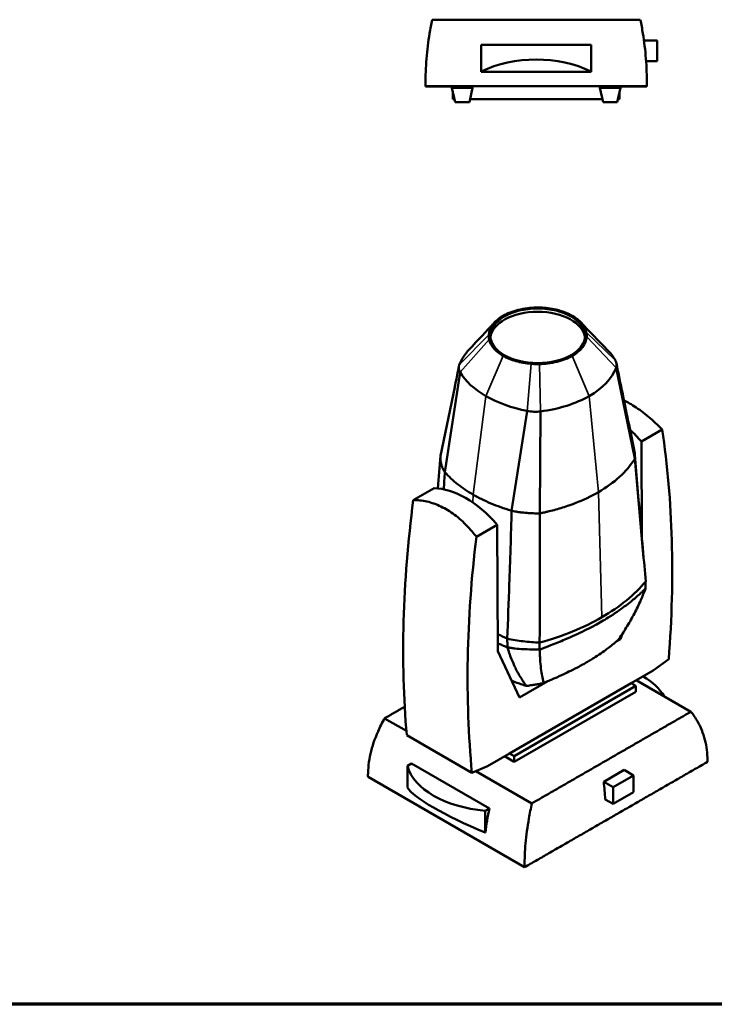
# Model space of a CAD drawing. Header units: millimetres. Extents: x 20 to 2980, y 20 to 2980.
# Tile 3 of 7: x 1650 to 2528, y 20 to 1265. Entities that reach past the tile are written whole.
import ezdxf

# ---------------------------------------------------------------- set-up
doc = ezdxf.new("R2010")
doc.units = ezdxf.units.MM
for name, color, linetype, lineweight in [('Border (ISO)', 7, 'Continuous', 70), ('Visible (ISO)', 7, 'Continuous', 50), ('Visible Narrow (ISO)', 7, 'Continuous', 35)]:
    doc.layers.add(name, color=color, linetype=linetype, lineweight=lineweight)

# ---------------------------------------------------------------- blocks, each defined once
blk = doc.blocks.new('Borders Chauvet')
at = {"layer": 'Border (ISO)'}
blk.add_line((2980, 20), (20, 20), dxfattribs=at)

msp = doc.modelspace()

# ---------------------------------------------------------------- linework, layer by layer
at = {"layer": 'Visible (ISO)'}
for p, q in [((2434.3, 1265), (2171, 1265)), ((2233.1, 1199.5), (2233.1, 1233.1)), ((2372.2, 1199.5), (2372.2, 1233.1)), ((2438.8, 1238.8), (2455.7, 1238.8)), ((2455.7, 1212.8), (2455.7, 1238.8)), ((2441.5, 1212.8), (2455.7, 1212.8)), ((2233.1, 1199.5), (2233.1, 1199)), ((2372.2, 1199), (2233.1, 1199)), ((2372.2, 1199), (2372.2, 1199.5)), ((2162.7, 1180.9), (2442.6, 1180.9)), ((2196.1, 1180.6), (2162.7, 1180.6)), ((2196.1, 1178.9), (2196.1, 1180.9)), ((2222.3, 1178.9), (2196.1, 1178.9)), ((2200.1, 1160.9), (2196.1, 1178.9)), ((2197.4, 1164.7), (2197.4, 1172.9)), ((2218.2, 1160.9), (2222.3, 1178.9)), ((2222.3, 1178.9), (2222.3, 1180.9)), ((2222.3, 1180.8), (2383, 1180.8)), ((2383, 1178.9), (2383, 1180.9)), ((2409.2, 1178.9), (2383, 1178.9)), ((2387.1, 1160.9), (2383, 1178.9)), ((2405.2, 1160.9), (2409.2, 1178.9)), ((2407.9, 1164.7), (2407.9, 1172.9)), ((2409.2, 1178.9), (2409.2, 1180.9)), ((2442.6, 1180.6), (2409.2, 1180.6)), ((2199.3, 1164.7), (2197.4, 1164.7)), ((2218.2, 1160.9), (2200.1, 1160.9)), ((2386.2, 1164.7), (2219, 1164.7)), ((2405.2, 1160.9), (2387.1, 1160.9)), ((2407.9, 1164.7), (2406, 1164.7)), ((2427.5, 710.2), (2403.6, 824.9)), ((2206.4, 819.2), (2187.2, 692.8)), ((2199.6, 800.3), (2181.6, 713.4)), ((2370.1, 786.1), (2370.1, 786.1)), ((2291.2, 770.2), (2271.6, 644.1)), ((2308, 769.7), (2307.3, 640.9)), ((2461.9, 746.9), (2435.6, 731.7)), ((2435.6, 731.7), (2436.1, 610.9)), ((2173.5, 672.6), (2147.2, 657.4)), ((2253.2, 650.3), (2253.2, 650.3)), ((2355.2, 655), (2355.2, 655)), ((2274.1, 643.6), (2274.1, 643.6)), ((2253.3, 626.5), (2227, 611.3)), ((2254, 466.7), (2253.3, 626.5)), ((2411.2, 488), (2409.4, 481.7)), ((2409.4, 481.7), (2403.4, 478.3)), ((2407.7, 482.7), (2409.4, 481.7)), ((2281.7, 408), (2254, 466.7)), ((2266.2, 471.3), (2266.2, 471.3)), ((2450.6, 442.2), (2470.2, 456.5)), ((2450.6, 442.2), (2422.8, 426.2)), ((2422.8, 426.2), (2268.8, 337.3)), ((2317.4, 428.7), (2281.7, 408)), ((2422.8, 426.2), (2428.8, 422.7)), ((2429.1, 429.9), (2498.3, 390)), ((2274.8, 333.8), (2428.8, 422.7)), ((2428.8, 415.3), (2274.8, 326.5)), ((2428.8, 422.7), (2428.8, 415.3)), ((2138.5, 365.8), (2111, 381.6)), ((2138.9, 360.5), (2221.4, 312.9)), ((2268.8, 337.3), (2241, 321.3)), ((2274.8, 333.8), (2268.8, 337.3)), ((2139.8, 321.5), (2145.1, 324.5)), ((2145.1, 324.5), (2243.5, 267.8)), ((2274.8, 326.5), (2262.4, 333.6)), ((2274.8, 326.5), (2274.8, 333.8)), ((2139.8, 294.1), (2139.8, 321.5)), ((2221.4, 312.9), (2241, 321.3)), ((2297.2, 274.1), (2226.4, 315)), ((2388, 301.5), (2413.7, 316.3)), ((2413.7, 316.3), (2425.6, 309.4)), ((2090, 307.6), (2287.9, 193.3)), ((2388, 301.5), (2399.9, 294.6)), ((2399.9, 294.6), (2425.6, 309.4)), ((2425.6, 309.4), (2425.6, 288.2)), ((2399.9, 273.4), (2399.9, 294.6)), ((2425.6, 288.2), (2399.9, 273.4)), ((2389.9, 279.1), (2399.9, 273.4)), ((2238.2, 264.7), (2243.5, 267.8)), ((2238.2, 237.3), (2238.2, 264.7)), ((2238.6, 237.2), (2238.2, 237.3))]:
    msp.add_line(p, q, dxfattribs=at)
for centre, major_axis, ratio, start_param, end_param in [((2302.6, 1233), (117.8, 0), 0.000967, 0.938951, 2.202079), ((2302.6, 1136.2), (-117.8, 0), 0.665662, 4.080543, 5.343671), ((2209.2, 1180.9), (13.1, 0), 0.000967, 6.283185, 9.424778), ((2396.1, 1180.9), (13.1, 0), 0.000967, 6.283185, 9.424778), ((2304.5, 861.2), (-59.8, 0), 0.57735, 3.20075, 6.224028), ((2328.1, 813.3), (-125.5, 0), 0.57735, 5.782615, 6.067011), ((2273.4, 808.8), (136.8, 0), 0.57735, 0.332655, 0.51391), ((2373.3, 828.7), (31, 0), 0.57735, 6.067011, 6.61584), ((2235.7, 825), (-31, 0), 0.57735, 6.067011, 6.61584), ((2281, 840.4), (125.5, 0), 0.57735, 5.497935, 6.067011), ((2335.7, 845), (-136.8, 0), 0.57735, 0.332655, 0.786198), ((2335.9, 844.9), (-136.8, 0), 0.57735, 0.784781, 1.238142), ((2281.1, 840.5), (-125.5, 0), 0.57735, 1.786971, 2.355649), ((2301.3, 787.2), (-31, 0), 0.57735, 1.238142, 1.786971), ((2395.7, 662.4), (63.2, -109.5), 0.57735, 1.893529, 2.066386), ((1468.8, -5.7), (705.6, 1235.1), 0.580366, 5.395703, 5.649282), ((2213.4, 557.1), (-63.2, 109.5), 0.57735, 5.035122, 5.960453), ((3140.3, 1053.4), (716.8, 1228.6), 0.574319, 2.204645, 2.458223), ((3221.7, 1006.4), (-705.6, -1235.1), 0.580366, 5.341001, 5.594579), ((2352.9, 387.6), (117.8, 0), 0.57735, 0.328087, 0.76752), ((2256.2, 331.8), (-117.8, 0.1), 0.576791, 0.154599, 1.417727), ((2099.9, 422), (-205.6, 356.2), 0.57735, 4.000149, 4.063703), ((2256.1, 252.8), (-117.5, 46.7), 0.167213, 0.220808, 1.483936), ((2355.9, 292.1), (-83.3, -144.2), 0.57735, 5.194693, 5.403461)]:
    msp.add_ellipse(centre, major_axis=major_axis, ratio=ratio, start_param=start_param, end_param=end_param, dxfattribs=at)
msp.add_ellipse((2304.5, 865.3), major_axis=(59.8, 0), ratio=0.57735, dxfattribs=at)
for points, knots in [([(2171, 1265), (2169.8, 1259.4), (2168.7, 1253.5), (2166.1, 1237.2), (2164.8, 1226.5), (2163.1, 1204.9), (2162.7, 1193.9), (2162.6, 1182.5), (2162.6, 1181.7), (2162.7, 1180.9)], [-33.639419, -33.639419, -33.639419, -33.639419, -31.76468, -31.76468, -28.58854, -28.58854, -25.412401, -25.412401, -25.168039, -25.168039, -25.168039, -25.168039]), ([(2442.6, 1180.9), (2442.6, 1181.7), (2442.6, 1182.5), (2442.6, 1193.9), (2442.2, 1204.9), (2440.5, 1226.5), (2439.2, 1237.2), (2436.6, 1253.5), (2435.5, 1259.4), (2434.3, 1265)], [-76.496863, -76.496863, -76.496863, -76.496863, -76.252501, -76.252501, -73.076362, -73.076362, -69.900222, -69.900222, -68.025483, -68.025483, -68.025483, -68.025483]), ([(2260.7, 890.6), (2266.2, 893.7), (2272.7, 896.3), (2287.8, 900.1), (2295.5, 900.9), (2302.4, 901)], [0, 0, 0, 0, 2.324901, 2.324901, 4.912868, 4.912868, 4.912868, 4.912868]), ([(2302.4, 901), (2304.1, 901.1), (2305.9, 901.1), (2309.4, 901), (2311.1, 900.9), (2312.9, 900.7)], [0, 0, 0, 0, 0.525923, 0.525923, 1.051846, 1.051846, 1.051846, 1.051846]), ([(2312.9, 900.7), (2319.5, 900.2), (2326, 899.1), (2338.1, 895.6), (2343.6, 893.3), (2348.4, 890.6)], [0, 0, 0, 0, 2.015825, 2.015825, 4.032862, 4.032862, 4.032862, 4.032862]), ([(2242.6, 866.5), (2242.9, 871), (2244.6, 875.4), (2251.2, 884.1), (2255.9, 887.8), (2260.7, 890.6)], [0, 0, 0, 0, 2.324901, 2.324901, 4.912866, 4.912866, 4.912866, 4.912866]), ([(2365.9, 870.1), (2365, 873.9), (2363, 877.7), (2357.1, 884.7), (2353.1, 887.8), (2348.4, 890.6)], [0, 0, 0, 0, 2.013615, 2.013615, 4.040082, 4.040082, 4.040082, 4.040082]), ([(2243.2, 860.5), (2242.9, 861.5), (2242.8, 862.5), (2242.6, 864.5), (2242.6, 865.5), (2242.6, 866.5)], [0, 0, 0, 0, 0.525923, 0.525923, 1.051846, 1.051846, 1.051846, 1.051846]), ([(2260.7, 840), (2256, 842.8), (2252, 845.9), (2246, 852.9), (2244.1, 856.6), (2243.2, 860.5)], [0, 0, 0, 0, 2.013615, 2.013615, 4.040082, 4.040082, 4.040082, 4.040082]), ([(2366.5, 864.1), (2366.2, 859.6), (2364.4, 855.1), (2357.9, 846.5), (2353.2, 842.8), (2348.3, 840)], [0, 0, 0, 0, 2.326148, 2.326148, 4.915521, 4.915521, 4.915521, 4.915521]), ([(2366.5, 864.1), (2366.5, 865.1), (2366.5, 866.1), (2366.3, 868.1), (2366.2, 869.1), (2365.9, 870.1)], [0, 0, 0, 0, 0.525923, 0.525923, 1.051846, 1.051846, 1.051846, 1.051846]), ([(2296.2, 829.9), (2289.5, 830.4), (2283, 831.5), (2271, 835), (2265.5, 837.3), (2260.7, 840)], [0, 0, 0, 0, 2.015289, 2.015289, 4.043463, 4.043463, 4.043463, 4.043463]), ([(2348.3, 840), (2342.9, 836.8), (2336.3, 834.3), (2321.3, 830.5), (2313.6, 829.7), (2306.7, 829.5)], [0, 0, 0, 0, 2.323654, 2.323654, 4.910214, 4.910214, 4.910214, 4.910214]), ([(2199.4, 799.5), (2199.4, 799.5), (2199.4, 799.5), (2199.4, 799.5), (2199.4, 799.6), (2199.4, 799.7), (2199.5, 799.8), (2199.5, 800.1), (2199.5, 800.2), (2199.7, 800.8), (2199.8, 801.3), (2200.2, 803.3), (2200.5, 804.7), (2201.4, 809.4), (2202.1, 812.6), (2203.5, 819.6), (2204.2, 823.4), (2204.9, 827.1)], [0.273072, 0.273072, 0.273072, 0.273072, 0.276257, 0.276257, 0.291604, 0.291604, 0.353136, 0.353136, 0.419211, 0.419211, 0.617447, 0.617447, 1.211494, 1.211494, 2.402543, 2.402543, 3.832617, 3.832617, 3.832617, 3.832617]), ([(2306.7, 829.5), (2304.9, 829.5), (2303.2, 829.5), (2299.7, 829.6), (2297.9, 829.7), (2296.2, 829.9)], [0, 0, 0, 0, 0.525923, 0.525923, 1.051846, 1.051846, 1.051846, 1.051846]), ([(2404.1, 830.8), (2409.3, 804.9), (2414.6, 778.8), (2422.3, 741.3), (2424.6, 730.1), (2426.9, 718.8)], [0, 0, 0, 0, 10.000668, 10.000668, 14.283472, 14.283472, 14.283472, 14.283472]), ([(2413.7, 783.6), (2415.9, 782.5), (2418.2, 781.2), (2426.1, 776.7), (2432, 772.8), (2443.9, 763.7), (2449.9, 758.6), (2457.8, 751), (2459.9, 749), (2461.9, 746.9)], [37.226106, 37.226106, 37.226106, 37.226106, 38.180678, 38.180678, 40.563984, 40.563984, 42.947291, 42.947291, 43.784315, 43.784315, 43.784315, 43.784315]), ([(2181.6, 713.4), (2181.6, 713), (2181.6, 712.6), (2181.6, 712.2), (2181.6, 712.2), (2181.6, 712.2), (2181.6, 712.2), (2181.6, 711.9), (2181.5, 711.6), (2181.5, 711.4), (2181.5, 711.2), (2181.5, 711.1), (2181.5, 711), (2181.5, 710.9), (2181.5, 710.8), (2181.5, 710.7), (2181.5, 710.5), (2181.5, 710.2), (2181.6, 709.9), (2181.6, 709.5), (2181.6, 708.9), (2181.6, 708.4), (2181.7, 708.2), (2181.7, 708.1), (2181.7, 707.9), (2181.8, 707.3), (2181.8, 706.7), (2181.9, 706.1), (2182, 705.5), (2182.1, 704.9), (2182.3, 704.3), (2182.4, 704), (2182.4, 703.7), (2182.5, 703.4), (2182.6, 703.1), (2182.7, 702.8), (2182.7, 702.5), (2182.7, 702.5), (2182.7, 702.5), (2182.7, 702.5), (2182.7, 702.5), (2182.8, 702.4), (2182.8, 702.4), (2182.8, 702.4), (2182.8, 702.4), (2182.8, 702.4), (2182.8, 702.4), (2182.8, 702.3), (2182.8, 702.3), (2182.8, 702.2), (2182.8, 702.2), (2182.9, 702.1), (2182.9, 701.9), (2182.9, 701.8), (2183, 701.7), (2183, 701.5), (2183.1, 701.4), (2183.1, 701.3), (2183.2, 701.1), (2183.2, 701), (2183.2, 700.9), (2183.3, 700.6), (2183.4, 700.4), (2183.5, 700.1), (2183.5, 700.1), (2183.6, 700), (2183.6, 699.9), (2183.6, 699.9), (2183.6, 699.8), (2183.7, 699.7), (2183.7, 699.7), (2183.7, 699.6), (2183.7, 699.5), (2183.7, 699.5), (2183.8, 699.5), (2183.8, 699.4), (2183.8, 699.4), (2183.8, 699.4), (2183.8, 699.3), (2183.9, 699.1), (2184, 698.8), (2184.1, 698.5), (2184.3, 698.3), (2184.4, 698), (2184.5, 697.8), (2184.5, 697.7), (2184.5, 697.6), (2184.6, 697.6), (2184.6, 697.4), (2184.7, 697.2), (2184.8, 697), (2185, 696.7), (2185.1, 696.4), (2185.2, 696.2), (2185.3, 696.1), (2185.4, 695.9), (2185.4, 695.8), (2185.5, 695.8), (2185.5, 695.7), (2185.5, 695.7), (2185.5, 695.7), (2185.5, 695.6), (2185.5, 695.6), (2185.6, 695.6), (2185.6, 695.5), (2185.6, 695.5), (2185.6, 695.5), (2185.6, 695.5), (2185.6, 695.5), (2185.6, 695.5), (2185.6, 695.5), (2185.6, 695.4), (2185.6, 695.4), (2185.6, 695.4), (2185.6, 695.4), (2185.6, 695.4), (2185.6, 695.4), (2185.6, 695.4), (2185.7, 695.3), (2185.8, 695.2), (2185.8, 695.1), (2185.9, 694.9), (2186, 694.8), (2186, 694.7), (2186.2, 694.4), (2186.4, 694.1), (2186.5, 693.9), (2186.7, 693.6), (2186.8, 693.3), (2187, 693.1), (2187.1, 693), (2187.1, 692.9), (2187.2, 692.8)], [-1.621445, -1.621445, -1.621445, -1.621445, -1.531783, -1.531783, -1.531783, -1.527679, -1.527679, -1.527679, -1.460281, -1.460281, -1.460281, -1.425703, -1.425703, -1.425703, -1.391745, -1.391745, -1.391745, -1.325324, -1.325324, -1.325324, -1.228327, -1.228327, -1.228327, -1.196449, -1.196449, -1.196449, -1.069801, -1.069801, -1.069801, -0.942159, -0.942159, -0.942159, -0.876909, -0.876909, -0.876909, -0.809973, -0.809973, -0.809973, -0.808162, -0.808162, -0.808162, -0.806296, -0.806296, -0.806296, -0.802562, -0.802562, -0.802562, -0.795082, -0.795082, -0.795082, -0.780075, -0.780075, -0.780075, -0.74988, -0.74988, -0.74988, -0.719471, -0.719471, -0.719471, -0.68888, -0.68888, -0.68888, -0.627287, -0.627287, -0.627287, -0.611829, -0.611829, -0.611829, -0.596356, -0.596356, -0.596356, -0.580874, -0.580874, -0.580874, -0.57313, -0.57313, -0.57313, -0.565386, -0.565386, -0.565386, -0.50348, -0.50348, -0.50348, -0.44187, -0.44187, -0.44187, -0.426548, -0.426548, -0.426548, -0.380843, -0.380843, -0.380843, -0.320661, -0.320661, -0.320661, -0.290958, -0.290958, -0.290958, -0.283578, -0.283578, -0.283578, -0.276215, -0.276215, -0.276215, -0.268872, -0.268872, -0.268872, -0.265208, -0.265208, -0.265208, -0.263377, -0.263377, -0.263377, -0.262462, -0.262462, -0.262462, -0.261548, -0.261548, -0.261548, -0.232451, -0.232451, -0.232451, -0.203688, -0.203688, -0.203688, -0.147221, -0.147221, -0.147221, -0.092258, -0.092258, -0.092258, -0.067143, -0.067143, -0.067143, -0.067143]), ([(2427.5, 710.2), (2427.2, 709.8), (2427, 709.4), (2421.9, 701.3), (2415.6, 693.8), (2400.3, 679.9), (2391.3, 673.4), (2381.2, 667.6)], [2.572842, 2.572842, 2.572842, 2.572842, 3.04742, 3.04742, 12.276225, 12.276225, 21.478732, 21.478732, 21.478732, 21.478732]), ([(2426.9, 718.8), (2427, 718.4), (2427.1, 718), (2427.2, 717.5), (2427.2, 717.2), (2427.2, 716.9), (2427.3, 716.6), (2427.3, 716.3), (2427.4, 716), (2427.4, 715.7), (2427.4, 715.6), (2427.4, 715.4), (2427.4, 715.2), (2427.5, 714.8), (2427.5, 714.2), (2427.5, 713.7), (2427.5, 713.6), (2427.5, 713.4), (2427.5, 713.3), (2427.5, 713.1), (2427.5, 713), (2427.5, 712.9), (2427.5, 712.8), (2427.5, 712.7), (2427.5, 712.6), (2427.5, 712.5), (2427.5, 712.4), (2427.5, 712.3), (2427.5, 712.1), (2427.5, 711.8), (2427.5, 711.5), (2427.5, 711.1), (2427.5, 710.6), (2427.5, 710.2)], [0.9791036, 0.9791036, 0.9791036, 0.9791036, 1.0693174, 1.0693174, 1.0693174, 1.13259, 1.13259, 1.13259, 1.196049, 1.196049, 1.196049, 1.2279699, 1.2279699, 1.2279699, 1.3251332, 1.3251332, 1.3251332, 1.3581864, 1.3581864, 1.3581864, 1.3916865, 1.3916865, 1.3916865, 1.4257143, 1.4257143, 1.4257143, 1.4603622, 1.4603622, 1.4603622, 1.5276821, 1.5276821, 1.5276821, 1.6214486, 1.6214486, 1.6214486, 1.6214486]), ([(2427.4, 715.1), (2429.7, 687.3), (2432, 659.4), (2435.7, 616.3), (2437, 600.7), (2438.4, 585.5)], [0, 0, 0, 0, 10.000406, 10.000406, 15.357423, 15.357423, 15.357423, 15.357423]), ([(2427.5, 710.2), (2429.7, 684.4), (2432, 658.5), (2436.5, 606.7), (2438.8, 580.7), (2441.1, 554.8)], [0, 0, 0, 0, 9.528917, 9.528917, 19.083274, 19.083274, 19.083274, 19.083274]), ([(2187.2, 692.8), (2187.3, 692.7), (2187.4, 692.6), (2192.1, 687.4), (2197.4, 682.4), (2209.2, 673.1), (2215.7, 668.7), (2222.8, 664.6)], [-6.118233, -6.118233, -6.118233, -6.118233, -6.058773, -6.058773, -3.029427, -3.029427, 0, 0, 0, 0]), ([(2222.8, 664.6), (2229.8, 660.6), (2237.4, 656.8), (2253.5, 650), (2261.9, 647), (2271, 644.2), (2271.3, 644.2), (2271.6, 644.1)], [-8.434283, -8.434283, -8.434283, -8.434283, -5.00162, -5.00162, -1.569046, -1.569046, -1.463152, -1.463152, -1.463152, -1.463152]), ([(2307.3, 640.9), (2307.9, 641), (2308.5, 641.1), (2309.1, 641.2), (2309.5, 641.3), (2310, 641.4), (2310.4, 641.5), (2310.8, 641.6), (2311.1, 641.6), (2311.4, 641.7), (2311.9, 641.8), (2312.6, 642), (2313.4, 642.1), (2314.5, 642.4), (2315.9, 642.7), (2317.4, 643.1), (2319.7, 643.6), (2322.4, 644.3), (2325.2, 645), (2330.8, 646.5), (2336.9, 648.4), (2342.3, 650.2), (2344.2, 650.8), (2346.1, 651.5), (2347.8, 652.1), (2349.2, 652.6), (2350.5, 653.2), (2351.9, 653.7), (2362.4, 657.7), (2372.2, 662.4), (2381.2, 667.6)], [-8.562626, -8.562626, -8.562626, -8.562626, -8.381185, -8.381185, -8.381185, -8.233357, -8.233357, -8.233357, -8.062967, -8.062967, -8.062967, -7.735946, -7.735946, -7.735946, -7.219252, -7.219252, -7.219252, -6.391472, -6.391472, -6.391472, -4.763066, -4.763066, -4.763066, -4.167989, -4.167989, -4.167989, -3.694274, -3.694274, -3.694274, 0, 0, 0, 0]), ([(2227, 611.3), (2225.3, 613.5), (2223.5, 615.7), (2216.6, 623.9), (2211.1, 629.3), (2200, 638.8), (2194.2, 642.8), (2183, 649.3), (2177.1, 652), (2165.2, 655.8), (2159.2, 657), (2151.3, 657.5), (2149.2, 657.5), (2147.2, 657.4)], [32.57704, 32.57704, 32.57704, 32.57704, 33.414064, 33.414064, 35.797371, 35.797371, 38.180678, 38.180678, 40.563984, 40.563984, 42.947291, 42.947291, 43.784315, 43.784315, 43.784315, 43.784315]), ([(2271.6, 644.1), (2270.8, 615.1), (2269.6, 578.5), (2267.8, 528.7), (2267, 505), (2266.1, 482.4)], [0, 0, 0, 0, 10.253799, 10.253799, 18.812596, 18.812596, 18.812596, 18.812596]), ([(2271.6, 644.1), (2271.9, 644), (2272.1, 643.9), (2272.4, 643.9), (2273.6, 643.7), (2274.6, 643.5), (2275.6, 643.3), (2275.8, 643.2), (2276, 643.2), (2276.2, 643.2), (2277.4, 642.9), (2278.8, 642.7), (2280.3, 642.5), (2280.4, 642.5), (2280.4, 642.5), (2280.5, 642.5), (2280.6, 642.4), (2280.7, 642.4), (2280.8, 642.4), (2281, 642.4), (2281.1, 642.4), (2281.3, 642.3), (2281.6, 642.3), (2282, 642.2), (2282.3, 642.2), (2283, 642.1), (2283.7, 642), (2284.4, 641.9), (2285.8, 641.8), (2287.2, 641.6), (2288.5, 641.5), (2290.2, 641.3), (2292, 641.2), (2293.8, 641.1), (2294.7, 641), (2295.6, 641), (2296.4, 641), (2297.2, 640.9), (2298, 640.9), (2298.7, 640.9), (2300.2, 640.8), (2301.5, 640.8), (2302.9, 640.8), (2303.7, 640.8), (2304.4, 640.8), (2305.1, 640.8), (2305.9, 640.8), (2306.6, 640.8), (2307.3, 640.9)], [-3.841465, -3.841465, -3.841465, -3.841465, -3.747993, -3.747993, -3.747993, -3.381168, -3.381168, -3.381168, -3.303399, -3.303399, -3.303399, -2.872173, -2.872173, -2.872173, -2.846573, -2.846573, -2.846573, -2.821064, -2.821064, -2.821064, -2.770281, -2.770281, -2.770281, -2.669421, -2.669421, -2.669421, -2.468724, -2.468724, -2.468724, -2.057413, -2.057413, -2.057413, -1.540021, -1.540021, -1.540021, -1.294689, -1.294689, -1.294689, -1.056347, -1.056347, -1.056347, -0.596821, -0.596821, -0.596821, -0.36685, -0.36685, -0.36685, -0.143661, -0.143661, -0.143661, -0.143661]), ([(2307.3, 640.9), (2307.3, 613.7), (2307.2, 586.5), (2307.1, 532), (2307.1, 504.7), (2307, 477.4)], [-19.1091, -19.1091, -19.1091, -19.1091, -9.566767, -9.566767, 0, 0, 0, 0]), ([(2441.1, 554.8), (2434.1, 546.4), (2426, 538.3), (2407.4, 523.1), (2397, 516), (2385.6, 509.4)], [0, 0, 0, 0, 4.833509, 4.833509, 9.66988, 9.66988, 9.66988, 9.66988]), ([(2441, 554.8), (2441, 554.3), (2441, 553.9), (2441, 552.9), (2441, 552.3), (2441, 551.7), (2441, 551.6), (2441, 550.8), (2441, 547.5), (2441, 546.2)], [-2.293526, -2.293526, -2.293526, -2.293526, -1.75723, -1.75723, -1.159849, -1.159849, -0.496314, -0.496314, -0.000263, -0.000263, -0.000263, -0.000263]), ([(2440.8, 545.5), (2440.7, 545.4), (2440.5, 545.3), (2439.7, 544.7), (2439.4, 544.5), (2438.6, 543.7), (2438.1, 543.2), (2436.5, 541.6), (2436.2, 541.3), (2435, 540.2), (2434.3, 539.5), (2430.1, 535.6), (2426.4, 532.5), (2417.1, 525), (2411.2, 520.7), (2401.3, 513.9), (2397.5, 511.4), (2390.8, 507.2), (2388.1, 505.5), (2382.4, 502.3), (2379.6, 500.7), (2372.4, 496.9), (2368, 494.7), (2355.7, 488.7), (2347.4, 484.9), (2333, 478.7), (2327.1, 476.3), (2319.8, 473.5), (2318.5, 473), (2316.5, 472.2), (2315.9, 472), (2313, 470.9), (2312, 470.6), (2310.2, 469.8), (2309.6, 469.6), (2307.8, 468.6), (2307.6, 468.6), (2307.3, 468.4)], [-2.885366, -2.885366, -2.885366, -2.885366, -2.793196, -2.793196, -2.742118, -2.742118, -2.622828, -2.622828, -2.58023, -2.58023, -2.514228, -2.514228, -2.225344, -2.225344, -1.824389, -1.824389, -1.593912, -1.593912, -1.420112, -1.420112, -1.247236, -1.247236, -1.026319, -1.026319, -0.623843, -0.623843, -0.354107, -0.354107, -0.293764, -0.293764, -0.264738, -0.264738, -0.151564, -0.151564, -0.101009, -0.101009, -0.000862, -0.000862, -0.000862, -0.000862]), ([(2406.4, 480.9), (2407.7, 482.7), (2409.5, 485.4), (2413.3, 491.1), (2414.9, 493.7), (2419.8, 501.6), (2422.8, 506.9), (2428.6, 517.8), (2431.4, 523.4), (2434.6, 530.4), (2435.2, 531.8), (2436.3, 534.2), (2436.7, 535.3), (2437.8, 537.8), (2438.3, 539.1), (2439.6, 542.5), (2440.1, 543.7), (2440.8, 545.5)], [0.000001, 0.000001, 0.000001, 0.000001, 0.716529, 0.716529, 1.298219, 1.298219, 2.453204, 2.453204, 3.661166, 3.661166, 3.96178, 3.96178, 4.19231, 4.19231, 4.549554, 4.549554, 4.850386, 4.850386, 4.850386, 4.850386]), ([(2441, 546.2), (2441, 546.1), (2440.9, 546), (2440.9, 545.7), (2440.8, 545.6), (2440.8, 545.5)], [-0.07101345, -0.07101345, -0.07101345, -0.07101345, -0.03592125, -0.03592125, 0, 0, 0, 0]), ([(2385.6, 509.4), (2374.2, 502.8), (2361.8, 496.8), (2335.5, 486.1), (2321.6, 481.4), (2307, 477.4)], [0, 0, 0, 0, 4.831852, 4.831852, 9.660842, 9.660842, 9.660842, 9.660842]), ([(2254, 476.5), (2254.4, 476.3), (2254.8, 476.1), (2256.1, 475.5), (2257, 475.2), (2258.6, 474.5), (2259.3, 474.2), (2260.5, 473.7), (2261, 473.5), (2262.3, 472.9), (2263.1, 472.6), (2264.8, 471.9), (2265.4, 471.6), (2266.2, 471.3)], [5.8267974, 5.8267974, 5.8267974, 5.8267974, 5.8507968, 5.8507968, 5.9065168, 5.9065168, 5.9489148, 5.9489148, 5.9816642, 5.9816642, 6.0340732, 6.0340732, 6.0991274, 6.0991274, 6.0991274, 6.0991274]), ([(2307, 477.4), (2300, 477.7), (2293.1, 478.2), (2279.4, 479.9), (2272.7, 481), (2266.1, 482.4)], [-4.19604, -4.19604, -4.19604, -4.19604, -2.098201, -2.098201, 0, 0, 0, 0]), ([(2266.2, 471.3), (2266.2, 471.9), (2266.2, 472.3), (2266.2, 473.6), (2266.2, 474), (2266.2, 475.1), (2266.2, 475.4), (2266.2, 476), (2266.2, 476.8), (2266.1, 478), (2266.1, 478.3), (2266.1, 479.6), (2266.1, 480), (2266.1, 481.4), (2266.1, 481.8), (2266.1, 482.4)], [0.0000137, 0.0000137, 0.0000137, 0.0000137, 0.2151475, 0.2151475, 0.3995213, 0.3995213, 0.5086515, 0.5086515, 0.5343363, 0.5343363, 0.551562, 0.551562, 0.5851834, 0.5851834, 0.630633, 0.630633, 0.630633, 0.630633]), ([(2307, 468.8), (2307, 469.8), (2307, 471.8), (2307, 473), (2307, 474), (2307, 476), (2307, 476.6), (2307, 477.4)], [-0.6848872, -0.6848872, -0.6848872, -0.6848872, -0.6185397, -0.6185397, -0.2972327, -0.2972327, -0.0017004, -0.0017004, -0.0017004, -0.0017004]), ([(2406.4, 480.9), (2405.3, 479.9), (2404.4, 479.2), (2402.5, 477.5), (2401.2, 476.5), (2398, 473.8), (2396.5, 472.6), (2391.3, 468.7), (2386.7, 465.2), (2374.6, 457.2), (2370.8, 455), (2362.9, 450.4), (2359.8, 448.6), (2347, 442), (2339.7, 438.6), (2333.6, 435.7), (2330.1, 434.1), (2323.1, 431.1), (2320.4, 429.9), (2316.2, 428.1), (2314.5, 427.5), (2312.2, 426.5)], [-7.440737, -7.440737, -7.440737, -7.440737, -7.19395, -7.19395, -6.953865, -6.953865, -6.230254, -6.230254, -5.449994, -5.449994, -4.901481, -4.901481, -4.206829, -4.206829, -3.172608, -3.172608, -1.420506, -1.420506, -0.809077, -0.809077, -0.000001, -0.000001, -0.000001, -0.000001]), ([(2266.2, 471.3), (2266.9, 469.4), (2267.2, 468.2), (2268.1, 465.5), (2268.3, 465), (2268.7, 463.7), (2269, 463), (2269.6, 461.2), (2269.9, 460.3), (2271.8, 455.5), (2273.3, 451.9), (2275.4, 447.4), (2275.8, 446.4), (2277.3, 443.3), (2278.4, 441.2), (2279.9, 438.5), (2280.3, 437.7), (2281.5, 435.7), (2282.2, 434.4), (2283.6, 432.3), (2284.1, 431.3), (2285.6, 429.1), (2286.5, 427.7), (2288.5, 425), (2289.3, 423.9), (2290, 422.6)], [-8.154091, -8.154091, -8.154091, -8.154091, -7.331172, -7.331172, -7.094686, -7.094686, -6.779379, -6.779379, -6.36929, -6.36929, -4.719704, -4.719704, -4.249007, -4.249007, -3.221227, -3.221227, -2.834617, -2.834617, -2.155829, -2.155829, -1.642876, -1.642876, -0.877212, -0.877212, -0.000539, -0.000539, -0.000539, -0.000539]), ([(2307, 468.8), (2304.9, 468.8), (2303.4, 468.8), (2300, 468.7), (2298.3, 468.7), (2293.1, 468.8), (2289.6, 468.9), (2282.8, 469.3), (2279.4, 469.6), (2274.4, 470.1), (2272.8, 470.3), (2269, 470.9), (2267.4, 471.1), (2266.2, 471.3)], [0.000529, 0.000529, 0.000529, 0.000529, 0.616601, 0.616601, 1.288336, 1.288336, 2.631023, 2.631023, 3.966641, 3.966641, 4.634282, 4.634282, 5.474622, 5.474622, 5.474622, 5.474622]), ([(2307.3, 468.4), (2307.3, 468.5), (2307.2, 468.6), (2307.1, 468.7), (2307, 468.8), (2307, 468.8)], [0, 0, 0, 0, 0.03560426, 0.03560426, 0.07037483, 0.07037483, 0.07037483, 0.07037483]), ([(2312.2, 426.5), (2311.8, 427.4), (2311.5, 428.8), (2310.8, 432), (2310.5, 433.5), (2309.6, 438.1), (2309, 441.3), (2308.2, 448.4), (2307.8, 452.2), (2307.6, 457.1), (2307.5, 458.1), (2307.4, 459.9), (2307.4, 460.6), (2307.3, 462.5), (2307.3, 463.5), (2307.2, 466), (2307.2, 466.9), (2307.3, 468.4)], [0.000001, 0.000001, 0.000001, 0.000001, 0.724817, 0.724817, 1.321874, 1.321874, 2.514165, 2.514165, 3.748461, 3.748461, 4.055317, 4.055317, 4.289441, 4.289441, 4.646242, 4.646242, 4.947294, 4.947294, 4.947294, 4.947294]), ([(2290, 422.6), (2287.7, 423.4), (2286.1, 423.9), (2280.9, 425.6), (2278.6, 426.5), (2274.7, 427.9), (2273.3, 428.4), (2271.8, 429)], [-20.735026, -20.735026, -20.735026, -20.735026, -18.848942, -18.848942, -17.552641, -17.552641, -16.741379, -16.741379, -16.741379, -16.741379]), ([(2312.2, 426.5), (2311.5, 426.3), (2310.4, 426), (2308.7, 425.7), (2307.9, 425.5), (2305.3, 424.9), (2303.6, 424.6), (2299.9, 424), (2298, 423.6), (2293.4, 423), (2291.4, 422.7), (2290.3, 422.6)], [-1.119583, -1.119583, -1.119583, -1.119583, -1.010535, -1.010535, -0.891187, -0.891187, -0.653535, -0.653535, -0.375996, -0.375996, -0.000001, -0.000001, -0.000001, -0.000001]), ([(2498.3, 390), (2501.3, 386.2), (2504, 382.2), (2510.6, 370.7), (2513.8, 362.7), (2518.1, 346.1), (2519.1, 337.4), (2519.1, 328), (2519.1, 327.3), (2519.1, 326.5)], [-84.441224, -84.441224, -84.441224, -84.441224, -82.597122, -82.597122, -79.420979, -79.420979, -76.244835, -76.244835, -75.968702, -75.968702, -75.968702, -75.968702]), ([(2111, 381.6), (2107.9, 376.2), (2105.1, 370.6), (2098.5, 355.6), (2095.2, 346.1), (2091, 327.4), (2090, 318.2), (2089.9, 308.9), (2089.9, 308.3), (2090, 307.6)], [-33.639419, -33.639419, -33.639419, -33.639419, -31.76468, -31.76468, -28.58854, -28.58854, -25.412401, -25.412401, -25.168039, -25.168039, -25.168039, -25.168039]), ([(2287.9, 193.3), (2287.9, 194), (2287.9, 194.6), (2287.9, 204), (2288.3, 213.5), (2290.1, 233.6), (2291.5, 244.2), (2294.5, 261.3), (2295.8, 267.7), (2297.2, 274.1)], [-76.496863, -76.496863, -76.496863, -76.496863, -76.252501, -76.252501, -73.076362, -73.076362, -69.900222, -69.900222, -68.025483, -68.025483, -68.025483, -68.025483])]:
    msp.add_open_spline(points, degree=3, knots=knots, dxfattribs=at)
for points, weights in [([(2162.7, 1180.9), (2162.7, 1180.8), (2162.7, 1180.6)], [1, 0.999999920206, 1]), ([(2442.6, 1180.6), (2442.6, 1180.8), (2442.6, 1180.9)], [1, 0.999999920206, 1]), ([(2136.4, 396.3), (2123.7, 389), (2111, 381.6)], [0.999999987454, 0.999999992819, 1]), ([(2297.2, 274.1), (2397.7, 332), (2498.3, 390)], [1, 0.999999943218, 1]), ([(2519.1, 326.5), (2403.5, 259.9), (2287.9, 193.3)], [1, 0.999999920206, 1])]:
    msp.add_rational_spline(points, weights, degree=2, dxfattribs=at)
for points in [[(2217.9, 848.1), (2228.9, 859.6), (2239.6, 871), (2249.9, 882.2)], [(2358.9, 882.5), (2369.6, 871.1), (2380.9, 859.4), (2392.5, 847.6)], [(2178.1, 672.4), (2179.2, 686.1), (2180.4, 699.8), (2181.6, 713.4)], [(2187.2, 692.8), (2186.7, 686), (2186.2, 678.8), (2185.7, 671.3)], [(2266.1, 482.4), (2262, 484.2), (2257.9, 486.1), (2253.9, 488)], [(2290.3, 422.6), (2290.2, 422.6), (2290.1, 422.6), (2290, 422.6)]]:
    msp.add_open_spline(points, degree=3, dxfattribs=at)
at = {"layer": 'Visible Narrow (ISO)'}
for p, q in [((2205.5, 828.9), (2242.6, 866.5)), ((2206.4, 819.2), (2243.2, 860.5)), ((2402.6, 834.6), (2365.9, 870.1)), ((2403.6, 824.9), (2366.5, 864.1)), ((2239.1, 789.1), (2260.7, 840)), ((2369.8, 789.2), (2348.3, 840)), ((2291.2, 770.2), (2296.2, 829.9)), ((2308, 769.7), (2306.7, 829.5)), ((2239.1, 789.1), (2222.8, 664.6)), ((2381.2, 667.6), (2369.8, 789.2)), ((2222.8, 664.6), (2222.5, 654.6)), ((2385.6, 509.4), (2381.2, 667.6))]:
    msp.add_line(p, q, dxfattribs=at)

# ---------------------------------------------------------------- block references
msp.add_blockref('Borders Chauvet', (0, 0))

doc.saveas('drawing.dxf')
